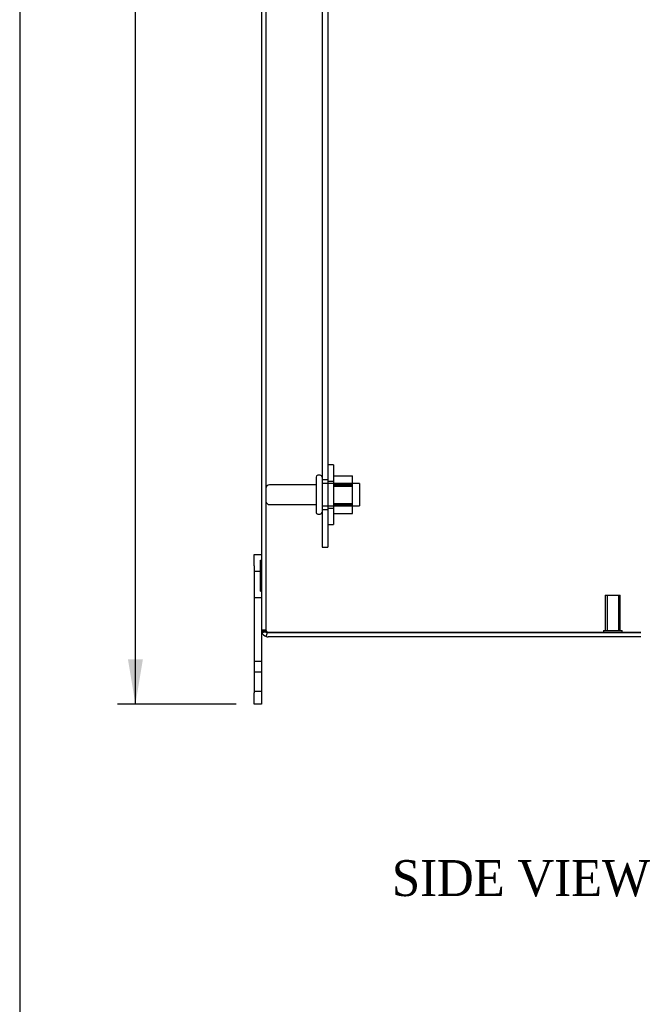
# Model space of a CAD drawing. Header units: inches. Extents: x 0 to 120, y -1 to 80.
# Tile 14 of 53: x 0 to 11, y 21 to 38. Entities that reach past the tile are written whole.
import ezdxf
from ezdxf.enums import TextEntityAlignment as Align
from ezdxf.lldxf.tags import DXFTag

# ---------------------------------------------------------------- set-up
doc = ezdxf.new("R2010")
doc.units = ezdxf.units.IN
doc.header["$MEASUREMENT"] = 0
for name, color, linetype in [('COM40675', 7, 'Continuous'), ('COM48468', 7, 'Continuous'), ('Default', 7, 'Continuous'), ('FET07720', 7, 'Continuous'), ('NTS166105', 7, 'Continuous'), ('STD26089', 7, 'Continuous'), ('STD26258', 7, 'Continuous'), ('WAF25059', 7, 'Continuous')]:
    doc.layers.add(name, color=color, linetype=linetype)
doc.styles.add('SEACAD_Times_New_Roman', font='times.ttf')
tags = doc.linetypes.add('HIDDEN2', pattern=[0.1875, 0.125, -0.0625]).pattern_tags.tags
tags[6:7] = [DXFTag(74, 4), DXFTag(75, 0), DXFTag(340, '0'), DXFTag(46, 0.0), DXFTag(50, 0.0), DXFTag(44, 0.0), DXFTag(45, 0.0)]
tags[4:5] = [DXFTag(74, 4), DXFTag(75, 0), DXFTag(340, '0'), DXFTag(46, 0.0), DXFTag(50, 0.0), DXFTag(44, 0.0), DXFTag(45, 0.0)]
doc.dimstyles.new('HAMMOND_(STH_-_120x80)', dxfattribs={"dimtxt": 0.6, "dimasz": 0.75, "dimexe": 0.3, "dimexo": 0.3, "dimgap": 0.15, "dimtad": 0, "dimtih": 1, "dimtoh": 1, "dimzin": 0, "dimdsep": 46, "dimtxsty": 'SEACAD_Times_New_Roman', "dimblk1": '_SE_FILLED', "dimblk2": '_SE_FILLED', "dimsah": 1, "dimcen": 0.3, "dimadec": 0, "dimazin": 0, "dimtfac": 0.8, "dimtofl": 0, "dimtmove": 1, "dimatfit": 3, "dimfxl": 1, "dimtolj": 1, "dimtzin": 0, "dimarcsym": 0})

# ---------------------------------------------------------------- blocks, each defined once
blk = doc.blocks.new('SE5')
at = {"layer": 'COM40675', "color": 7, "linetype": 'HIDDEN2'}
for p, q in [((5.495, 49.95), (5.495, 28.95)), ((5.59, 49.95), (5.59, 28.95)), ((5.59, 30.075), (5.495, 30.075)), ((5.495, 29.575), (5.59, 29.575)), ((5.495, 28.95), (5.59, 28.95))]:
    blk.add_line(p, q, dxfattribs=at)
at = {"layer": 'COM48468', "color": 7, "linetype": 'Continuous'}
for p, q in [((4.486, 51.342), (4.486, 27.558)), ((4.594, 27.522), (4.562, 27.522)), ((4.562, 27.454), (4.583, 27.522)), ((4.583, 27.522), (4.594, 27.522)), ((4.594, 27.522), (12.345, 27.522)), ((12.345, 27.522), (4.594, 27.522)), ((12.345, 27.45), (4.594, 27.45))]:
    blk.add_line(p, q, dxfattribs=at)
at = {"layer": 'COM48468', "color": 7, "linetype": 'HIDDEN2'}
for p, q in [((4.558, 51.342), (4.558, 27.558)), ((4.558, 27.558), (4.486, 27.558)), ((4.568, 27.542), (4.517, 27.542))]:
    blk.add_line(p, q, dxfattribs=at)
at = {"layer": 'COM48468', "color": 7, "linetype": 'Continuous'}
for centre, radius, start, end in [((4.594, 27.558), 0.108, 180, 198.1223), ((4.368, 28.319), 0.804, 278.7792, 282.7493), ((4.368, 28.317), 0.802, 278.8062, 282.7764), ((4.594, 27.558), 0.108, 198.1223, 252.8887), ((4.594, 27.558), 0.108, 252.8887, 270)]:
    blk.add_arc(centre, radius, start, end, dxfattribs=at)
at = {"layer": 'COM48468', "color": 7, "linetype": 'HIDDEN2'}
for centre, radius, start, end in [((4.368, 28.317), 0.802, 278.8062, 280.4149), ((4.368, 28.319), 0.804, 278.7792, 280.4379), ((4.368, 28.317), 0.802, 282.7764, 284.0612), ((4.368, 28.319), 0.804, 282.7493, 284.0193), ((4.594, 27.558), 0.036, 180, 211.8857), ((4.594, 27.558), 0.036, 211.8857, 252.1888), ((4.594, 27.558), 0.036, 252.1888, 270)]:
    blk.add_arc(centre, radius, start, end, dxfattribs=at)
at = {"layer": 'COM48468', "color": 7, "linetype": 'Continuous'}
blk.add_ellipse((4.594, 27.558), major_axis=(0.108, 0), ratio=0.996907, start_param=3.141593, end_param=3.457887, dxfattribs=at)
at = {"layer": 'COM48468', "color": 7, "linetype": 'HIDDEN2'}
for start_param, end_param in [(3.141593, 3.698102), (4.401525, 4.712389)]:
    blk.add_ellipse((4.594, 27.558), major_axis=(0.036, 0), ratio=0.996907, start_param=start_param, end_param=end_param, dxfattribs=at)
at = {"layer": 'COM48468', "color": 7, "linetype": 'Continuous'}
blk.add_open_spline([(4.562, 27.522), (4.559, 27.526), (4.556, 27.529), (4.548, 27.534), (4.545, 27.536), (4.537, 27.539), (4.533, 27.54), (4.526, 27.542), (4.522, 27.542), (4.512, 27.542), (4.506, 27.541), (4.499, 27.537), (4.497, 27.535), (4.494, 27.53), (4.492, 27.528), (4.491, 27.524)], degree=3, knots=[0, 0, 0, 0, 0.125, 0.125, 0.25, 0.25, 0.375, 0.375, 0.5, 0.5, 0.75, 0.75, 0.875, 0.875, 1, 1, 1, 1], dxfattribs=at)
at = {"layer": 'COM48468', "color": 7, "linetype": 'HIDDEN2'}
blk.add_open_spline([(4.583, 27.523), (4.582, 27.526), (4.581, 27.529), (4.578, 27.534), (4.577, 27.537), (4.573, 27.541), (4.57, 27.542), (4.566, 27.542), (4.564, 27.541), (4.563, 27.539)], degree=3, knots=[0, 0, 0, 0, 0.25, 0.25, 0.5, 0.5, 0.75, 0.75, 1, 1, 1, 1], dxfattribs=at)
at = {"layer": 'FET07720', "color": 7, "linetype": 'Continuous'}
for p, q in [((4.361, 28.637), (4.361, 28.825)), ((4.361, 28.825), (4.486, 28.825)), ((4.361, 28.637), (4.361, 26.512)), ((4.486, 27.558), (4.486, 26.512)), ((4.361, 26.325), (4.361, 26.512)), ((4.486, 26.512), (4.486, 26.325)), ((4.486, 26.325), (4.361, 26.325))]:
    blk.add_line(p, q, dxfattribs=at)
at = {"layer": 'FET07720', "color": 7, "linetype": 'HIDDEN2'}
for p, q in [((4.466, 28.732), (4.486, 28.732)), ((4.466, 28.519), (4.466, 28.732)), ((4.466, 28.654), (4.486, 28.654)), ((4.486, 28.543), (4.361, 28.543)), ((4.466, 28.625), (4.486, 28.625)), ((4.466, 28.519), (4.486, 28.519)), ((4.466, 28.512), (4.486, 28.512)), ((4.466, 28.342), (4.466, 28.512)), ((4.466, 28.473), (4.486, 28.473)), ((4.466, 28.422), (4.486, 28.422)), ((4.466, 28.348), (4.486, 28.348)), ((4.466, 28.342), (4.486, 28.342)), ((4.466, 28.328), (4.466, 28.342)), ((4.466, 28.328), (4.486, 28.328)), ((4.466, 28.262), (4.466, 28.328)), ((4.466, 28.316), (4.486, 28.316)), ((4.466, 28.287), (4.486, 28.287)), ((4.466, 28.21), (4.466, 28.262)), ((4.466, 28.262), (4.486, 28.262)), ((4.466, 28.21), (4.486, 28.21)), ((4.361, 28.106), (4.486, 28.106)), ((4.361, 27.043), (4.486, 27.043)), ((4.486, 26.856), (4.361, 26.856)), ((4.361, 26.543), (4.486, 26.543))]:
    blk.add_line(p, q, dxfattribs=at)
at = {"layer": 'NTS166105', "color": 7, "linetype": 'HIDDEN2'}
for p, q in [((5.686, 30.139), (6.006, 30.139)), ((6.006, 29.97), (6.006, 30.139)), ((5.686, 30.012), (6.006, 30.012)), ((5.686, 29.996), (6.006, 29.996)), ((6.006, 29.978), (5.686, 29.978)), ((5.686, 29.97), (6.006, 29.97)), ((6.006, 29.654), (6.006, 29.97)), ((5.686, 29.678), (6.006, 29.678)), ((5.686, 29.671), (6.006, 29.671)), ((5.686, 29.654), (6.006, 29.654)), ((5.686, 29.637), (6.006, 29.637)), ((6.006, 29.509), (6.006, 29.654)), ((5.686, 29.509), (6.006, 29.509))]:
    blk.add_line(p, q, dxfattribs=at)
at = {"layer": 'STD26089', "color": 7, "linetype": 'HIDDEN2'}
for p, q in [((5.395, 30.12), (5.395, 29.53)), ((5.465, 30.15), (5.425, 30.15)), ((5.395, 29.991), (4.618, 29.991)), ((6.12, 30.012), (5.495, 30.012)), ((6.12, 30.012), (6.12, 29.637)), ((4.618, 29.659), (5.395, 29.659)), ((5.495, 29.637), (6.12, 29.637)), ((5.425, 29.5), (5.465, 29.5))]:
    blk.add_line(p, q, dxfattribs=at)
for centre, radius, start, end in [((5.425, 30.12), 0.03, 90, 180), ((5.465, 30.12), 0.03, 0, 90), ((4.618, 29.931), 0.06, 90, 180), ((4.618, 29.719), 0.06, 180, 270), ((5.425, 29.53), 0.03, 180, 270), ((5.465, 29.53), 0.03, 270, 0)]:
    blk.add_arc(centre, radius, start, end, dxfattribs=at)
at = {"layer": 'STD26258', "color": 7, "linetype": 'HIDDEN2'}
for p, q in [((10.229, 28.147), (10.479, 28.147)), ((10.229, 28.147), (10.229, 27.553)), ((10.259, 28.147), (10.259, 27.553)), ((10.448, 28.147), (10.448, 27.553)), ((10.479, 27.553), (10.479, 28.147)), ((10.198, 27.553), (10.51, 27.553)), ((10.198, 27.553), (10.198, 27.522)), ((10.51, 27.522), (10.51, 27.553))]:
    blk.add_line(p, q, dxfattribs=at)
at = {"layer": 'STD26258', "color": 7, "linetype": 'Continuous'}
for p, q in [((10.198, 27.522), (10.198, 27.522)), ((10.51, 27.522), (10.51, 27.522))]:
    blk.add_line(p, q, dxfattribs=at)
at = {"layer": 'WAF25059', "color": 7, "linetype": 'HIDDEN2'}
for p, q in [((5.686, 30.325), (5.59, 30.325)), ((5.686, 30.325), (5.686, 29.325)), ((5.686, 30.047), (5.59, 30.047)), ((5.59, 29.602), (5.686, 29.602)), ((5.59, 29.325), (5.686, 29.325))]:
    blk.add_line(p, q, dxfattribs=at)
blk = doc.blocks.new('DMBLK2011')
at = {"layer": 'Default', "linetype": 'Continuous'}
for points in [[(2.252, 51.825), (2.502, 51.825), (2.377, 52.575)], [(2.252, 27.075), (2.377, 26.325), (2.502, 27.075)]]:
    blk.add_hatch(color=7, dxfattribs=at).paths.add_polyline_path(points)
at = {"layer": 'Default', "color": 7, "linetype": 'Continuous'}
for p, q in [((4.061, 52.575), (2.077, 52.575)), ((2.377, 39.96), (2.377, 52.575)), ((2.377, 26.325), (2.377, 39.15)), ((4.061, 26.325), (2.077, 26.325))]:
    blk.add_line(p, q, dxfattribs=at)
at = {"layer": 'Default', "color": 7, "linetype": 'Continuous', "style": 'SEACAD_Times_New_Roman'}
blk.add_text('26.25', height=0.6, dxfattribs=at).set_placement((1.353, 39.75), align=Align.TOP_LEFT)
blk = doc.blocks.new('_SE_FILLED')
at = {"color": 0}
blk.add_line((0, 0), (-1, 0), dxfattribs=at)
blk.add_solid([(0, 0), (-1, -0.1665), (-1, 0.1665), (0, 0)], dxfattribs=at)
blk = doc.blocks.new('BORDER')
at = {"layer": 'Default', "color": 7, "linetype": 'Continuous'}
blk.add_line((-41.86, 27.86), (-41.86, 0), dxfattribs=at)

msp = doc.modelspace()

# ---------------------------------------------------------------- block references
at = {"layer": 'Default', "color": 7, "xscale": 2.85, "yscale": 2.85, "zscale": 2.85}
msp.add_blockref('BORDER', (119.744, 0.233), dxfattribs=at)
at = {"layer": 'Default'}
msp.add_blockref('SE5', (0, 0), dxfattribs=at)

# ---------------------------------------------------------------- texts
at = {"layer": 'Default', "color": 7, "linetype": 'Continuous', "style": 'SEACAD_Times_New_Roman'}
msp.add_text('SIDE VIEW', height=0.6, dxfattribs=at).set_placement((6.658, 23.717), align=Align.TOP_LEFT)

# ---------------------------------------------------------------- dimensions: what is measured, and where the dimension line sits
at = {"layer": 'Default', "color": 7, "linetype": 'Continuous'}
dim = msp.add_linear_dim(base=(2.377, 26.325), p1=(4.361, 26.325), p2=(4.361, 52.575), angle=90, text='\\A1;<>', dimstyle='HAMMOND_(STH_-_120x80)', override={"dimtmove": 0}, dxfattribs=at)
dim.commit()
dim.dimension.update_dxf_attribs({"geometry": 'DMBLK2011', "text_midpoint": (2.377, 39.45), "dimtype": 161})

doc.saveas('drawing.dxf')
